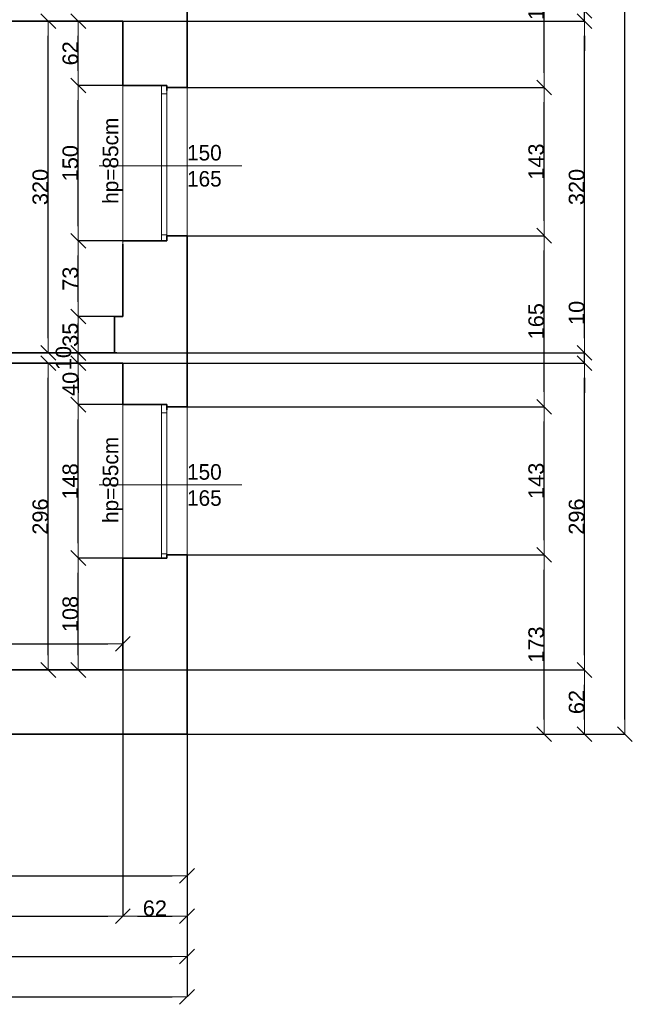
# Model space of a CAD drawing. Header units: metres. Extents: x 7506757 to 756746378, y 5735207 to 582114514.
# Tile 198 of 256: x 7556670 to 7562578, y 5886010 to 5895510. Entities that reach past the tile are written whole.
import ezdxf

# ---------------------------------------------------------------- set-up
doc = ezdxf.new("R2010")
doc.units = ezdxf.units.M
doc.header["$MEASUREMENT"] = 0
doc.header["$PDMODE"] = 2
doc.layers.get('0').update_dxf_attribs({"color": 250, "linetype": 'CONTINUOUS', "lineweight": 100, "plot": 0})
doc.layers.get('Defpoints').update_dxf_attribs({"linetype": 'CONTINUOUS'})
for name, color, linetype, lineweight in [('M_OCIANA6', 5, 'CONTINUOUS', 35), ('M_OPISY141', 7, 'CONTINUOUS', 0), ('m_umeblowanie1', 7, 'CONTINUOUS', 13), ('opis1', 7, 'CONTINUOUS', 13)]:
    doc.layers.add(name, color=color, linetype=linetype, lineweight=lineweight)
doc.layers.add('PWYMIAR', color=7, linetype='CONTINUOUS')
doc.styles.add('GENERATED_STYLE_1', font='arial.ttf')
doc.styles.add('GENERATED_STYLE_2', font='txt')
doc.dimstyles.new('GENERATED_STYLE__1', dxfattribs={"dimtxt": 150, "dimasz": 142.5, "dimexe": 0.18, "dimexo": 0, "dimgap": 0.09, "dimtad": 1, "dimdec": 0, "dimlfac": 0.1, "dimzin": 0, "dimdsep": 46, "dimtxsty": 'GENERATED_STYLE_1', "dimblk": 'ARROWHEAD_6', "dimblk1": 'ARROWHEAD_6', "dimblk2": 'ARROWHEAD_6', "dimcen": 0.09, "dimclrd": 251, "dimclre": 251, "dimclrt": 7, "dimazin": 0, "dimtfac": 1, "dimtdec": 4, "dimtmove": 0, "dimatfit": 3, "dimfxl": 0, "dimtolj": 1, "dimtzin": 0, "dimarcsym": 0})
doc.dimstyles.new('GENERATED_STYLE__2', dxfattribs={"dimtxt": 150, "dimasz": 142.5, "dimexe": 0.18, "dimexo": 0, "dimgap": 0.09, "dimtad": 1, "dimtih": 1, "dimtoh": 1, "dimdec": 0, "dimlfac": 0.1, "dimzin": 0, "dimdsep": 46, "dimtxsty": 'GENERATED_STYLE_1', "dimblk": 'ARROWHEAD_6', "dimblk1": 'ARROWHEAD_6', "dimblk2": 'ARROWHEAD_6', "dimcen": 0.09, "dimclrd": 251, "dimclre": 251, "dimclrt": 7, "dimazin": 0, "dimtfac": 1, "dimtdec": 4, "dimtmove": 0, "dimatfit": 3, "dimfxl": 0, "dimtolj": 1, "dimtzin": 0, "dimarcsym": 0})
doc.dimstyles.new('GENERATED_STYLE__3', dxfattribs={"dimtxt": 150, "dimasz": 142.5, "dimexe": 0.18, "dimexo": 0, "dimgap": 0.09, "dimtad": 1, "dimdec": 0, "dimlfac": 0.1, "dimzin": 0, "dimdsep": 46, "dimtxsty": 'GENERATED_STYLE_1', "dimblk": 'ARROWHEAD_6', "dimblk1": 'ARROWHEAD_6', "dimblk2": 'ARROWHEAD_6', "dimcen": 0.09, "dimclrd": 251, "dimclre": 251, "dimclrt": 7, "dimazin": 0, "dimtfac": 1, "dimtdec": 4, "dimtmove": 2, "dimatfit": 3, "dimfxl": 0, "dimtolj": 1, "dimtzin": 0, "dimarcsym": 0})

# ---------------------------------------------------------------- blocks, each defined once
blk = doc.blocks.new('ARROWHEAD_6')
at = {"color": 0, "linetype": 'Continuous', "lineweight": 0}
for p, q in [((0, 0), (-1, 0)), ((-0.5, -0.5), (0.5, 0.5))]:
    blk.add_line(p, q, dxfattribs=at)
blk = doc.blocks.new('*D5086')
at = {"layer": 'Defpoints', "color": 0, "linetype": 'Continuous', "transparency": 16777216}
for p in [(7557235.2, 5890315.6), (7557663.4, 5890315.6), (7557663.4, 5889235.6)]:
    blk.add_point(p, dxfattribs=at)
at = {"layer": 'PWYMIAR', "color": 251, "linetype": 'Continuous', "lineweight": -2, "transparency": 16777216}
for p, q in [((7557663.4, 5890315.6), (7557235.1, 5890315.6)), ((7557235.2, 5889378.1), (7557235.2, 5890173.1)), ((7557663.4, 5889235.6), (7557235.1, 5889235.6))]:
    blk.add_line(p, q, dxfattribs=at)
at = {"layer": 'PWYMIAR', "color": 251, "linetype": 'Continuous', "lineweight": -2, "transparency": 16777216, "xscale": 142.5, "yscale": 142.5, "zscale": 142.5}
for p, rotation in [((7557235.2, 5890315.6), 90), ((7557235.2, 5889235.6), 270)]:
    blk.add_blockref('ARROWHEAD_6', p, dxfattribs=dict(at, rotation=rotation))
at = {"layer": 'PWYMIAR', "color": 7, "linetype": 'Continuous', "lineweight": 13, "transparency": 16777216, "insert": (7557158.6, 5889775.6), "char_height": 150, "attachment_point": 5, "rotation": 90, "style": 'GENERATED_STYLE_1'}
blk.add_mtext('\\A1;108', dxfattribs=at)
blk = doc.blocks.new('*D5087')
at = {"layer": 'Defpoints', "color": 0, "linetype": 'Continuous', "transparency": 16777216}
for p in [(7557235.2, 5891795.6), (7557663.4, 5891795.6), (7557663.4, 5890315.6)]:
    blk.add_point(p, dxfattribs=at)
at = {"layer": 'PWYMIAR', "color": 251, "linetype": 'Continuous', "lineweight": -2, "transparency": 16777216}
for p, q in [((7557663.4, 5891795.6), (7557235.1, 5891795.6)), ((7557235.2, 5890458.1), (7557235.2, 5891653.1)), ((7557663.4, 5890315.6), (7557235.1, 5890315.6))]:
    blk.add_line(p, q, dxfattribs=at)
at = {"layer": 'PWYMIAR', "color": 251, "linetype": 'Continuous', "lineweight": -2, "transparency": 16777216, "xscale": 142.5, "yscale": 142.5, "zscale": 142.5}
for p, rotation in [((7557235.2, 5891795.6), 90), ((7557235.2, 5890315.6), 270)]:
    blk.add_blockref('ARROWHEAD_6', p, dxfattribs=dict(at, rotation=rotation))
at = {"layer": 'PWYMIAR', "color": 7, "linetype": 'Continuous', "lineweight": 13, "transparency": 16777216, "insert": (7557158.6, 5891055.6), "char_height": 150, "attachment_point": 5, "rotation": 90, "style": 'GENERATED_STYLE_1'}
blk.add_mtext('\\A1;148', dxfattribs=at)
blk = doc.blocks.new('*D5088')
at = {"layer": 'Defpoints', "color": 0, "linetype": 'Continuous', "transparency": 16777216}
for p in [(7557235.2, 5892195.6), (7557663.4, 5892195.6), (7557663.4, 5891795.6)]:
    blk.add_point(p, dxfattribs=at)
at = {"layer": 'PWYMIAR', "color": 251, "linetype": 'Continuous', "lineweight": -2, "transparency": 16777216}
for p, q in [((7557663.4, 5892195.6), (7557235.1, 5892195.6)), ((7557235.2, 5891938.1), (7557235.2, 5892053.1)), ((7557663.4, 5891795.6), (7557235.1, 5891795.6))]:
    blk.add_line(p, q, dxfattribs=at)
at = {"layer": 'PWYMIAR', "color": 251, "linetype": 'Continuous', "lineweight": -2, "transparency": 16777216, "xscale": 142.5, "yscale": 142.5, "zscale": 142.5}
for p, rotation in [((7557235.2, 5892195.6), 90), ((7557235.2, 5891795.6), 270)]:
    blk.add_blockref('ARROWHEAD_6', p, dxfattribs=dict(at, rotation=rotation))
at = {"layer": 'PWYMIAR', "color": 7, "linetype": 'Continuous', "lineweight": 13, "transparency": 16777216, "insert": (7557158.6, 5891995.6), "char_height": 150, "attachment_point": 5, "rotation": 90, "style": 'GENERATED_STYLE_1'}
blk.add_mtext('\\A1;40', dxfattribs=at)
blk = doc.blocks.new('*D5089')
at = {"layer": 'Defpoints', "color": 0, "linetype": 'Continuous', "transparency": 16777216}
for p in [(7557235.2, 5892294), (7557607.6, 5892294), (7557663.4, 5892195.6)]:
    blk.add_point(p, dxfattribs=at)
at = {"layer": 'PWYMIAR', "color": 251, "linetype": 'Continuous', "lineweight": -2, "transparency": 16777216}
for p, q in [((7557235.2, 5892436.5), (7557235.2, 5892579)), ((7557607.6, 5892294), (7557235.1, 5892294)), ((7557235.2, 5892195.6), (7557235.2, 5892294)), ((7557663.4, 5892195.6), (7557235.1, 5892195.6)), ((7557235.2, 5892053.1), (7557235.2, 5891910.6))]:
    blk.add_line(p, q, dxfattribs=at)
at = {"layer": 'PWYMIAR', "color": 251, "linetype": 'Continuous', "lineweight": -2, "transparency": 16777216, "xscale": 142.5, "yscale": 142.5, "zscale": 142.5}
for p, rotation in [((7557235.2, 5892294), 270), ((7557235.2, 5892195.6), 90)]:
    blk.add_blockref('ARROWHEAD_6', p, dxfattribs=dict(at, rotation=rotation))
at = {"layer": 'PWYMIAR', "color": 7, "linetype": 'Continuous', "lineweight": 13, "transparency": 16777216, "insert": (7557092.7, 5892244.8), "char_height": 150, "attachment_point": 5, "rotation": 90, "style": 'GENERATED_STYLE_1'}
blk.add_mtext('\\A1;10', dxfattribs=at)
blk = doc.blocks.new('*D5090')
at = {"layer": 'Defpoints', "color": 0, "linetype": 'Continuous', "transparency": 16777216}
for p in [(7557235.2, 5892645.6), (7557663.4, 5892645.6), (7557607.6, 5892294)]:
    blk.add_point(p, dxfattribs=at)
at = {"layer": 'PWYMIAR', "color": 251, "linetype": 'Continuous', "lineweight": -2, "transparency": 16777216}
for p, q in [((7557663.4, 5892645.6), (7557235.1, 5892645.6)), ((7557235.2, 5892436.5), (7557235.2, 5892503.1)), ((7557607.6, 5892294), (7557235.1, 5892294))]:
    blk.add_line(p, q, dxfattribs=at)
at = {"layer": 'PWYMIAR', "color": 251, "linetype": 'Continuous', "lineweight": -2, "transparency": 16777216, "xscale": 142.5, "yscale": 142.5, "zscale": 142.5}
for p, rotation in [((7557235.2, 5892645.6), 90), ((7557235.2, 5892294), 270)]:
    blk.add_blockref('ARROWHEAD_6', p, dxfattribs=dict(at, rotation=rotation))
at = {"layer": 'PWYMIAR', "color": 7, "linetype": 'Continuous', "lineweight": 13, "transparency": 16777216, "insert": (7557158.5, 5892469.8), "char_height": 150, "attachment_point": 5, "rotation": 90, "style": 'GENERATED_STYLE_1'}
blk.add_mtext('\\A1;35', dxfattribs=at)
blk = doc.blocks.new('*D5091')
at = {"layer": 'Defpoints', "color": 0, "linetype": 'Continuous', "transparency": 16777216}
for p in [(7557235.2, 5893375.6), (7557663.4, 5893375.6), (7557663.4, 5892645.6)]:
    blk.add_point(p, dxfattribs=at)
at = {"layer": 'PWYMIAR', "color": 251, "linetype": 'Continuous', "lineweight": -2, "transparency": 16777216}
for p, q in [((7557663.4, 5893375.6), (7557235.1, 5893375.6)), ((7557235.2, 5892788.1), (7557235.2, 5893233.1)), ((7557663.4, 5892645.6), (7557235.1, 5892645.6))]:
    blk.add_line(p, q, dxfattribs=at)
at = {"layer": 'PWYMIAR', "color": 251, "linetype": 'Continuous', "lineweight": -2, "transparency": 16777216, "xscale": 142.5, "yscale": 142.5, "zscale": 142.5}
for p, rotation in [((7557235.2, 5893375.6), 90), ((7557235.2, 5892645.6), 270)]:
    blk.add_blockref('ARROWHEAD_6', p, dxfattribs=dict(at, rotation=rotation))
at = {"layer": 'PWYMIAR', "color": 7, "linetype": 'Continuous', "lineweight": 13, "transparency": 16777216, "insert": (7557158.5, 5893010.6), "char_height": 150, "attachment_point": 5, "rotation": 90, "style": 'GENERATED_STYLE_1'}
blk.add_mtext('\\A1;73', dxfattribs=at)
blk = doc.blocks.new('*D5092')
at = {"layer": 'Defpoints', "color": 0, "linetype": 'Continuous', "transparency": 16777216}
for p in [(7557235.2, 5894875.6), (7557663.4, 5894875.6), (7557663.4, 5893375.6)]:
    blk.add_point(p, dxfattribs=at)
at = {"layer": 'PWYMIAR', "color": 251, "linetype": 'Continuous', "lineweight": -2, "transparency": 16777216}
for p, q in [((7557663.4, 5894875.6), (7557235.1, 5894875.6)), ((7557235.2, 5893518.1), (7557235.2, 5894733.1)), ((7557663.4, 5893375.6), (7557235.1, 5893375.6))]:
    blk.add_line(p, q, dxfattribs=at)
at = {"layer": 'PWYMIAR', "color": 251, "linetype": 'Continuous', "lineweight": -2, "transparency": 16777216, "xscale": 142.5, "yscale": 142.5, "zscale": 142.5}
for p, rotation in [((7557235.2, 5894875.6), 90), ((7557235.2, 5893375.6), 270)]:
    blk.add_blockref('ARROWHEAD_6', p, dxfattribs=dict(at, rotation=rotation))
at = {"layer": 'PWYMIAR', "color": 7, "linetype": 'Continuous', "lineweight": 13, "transparency": 16777216, "insert": (7557158.6, 5894125.6), "char_height": 150, "attachment_point": 5, "rotation": 90, "style": 'GENERATED_STYLE_1'}
blk.add_mtext('\\A1;150', dxfattribs=at)
blk = doc.blocks.new('*D5093')
at = {"layer": 'Defpoints', "color": 0, "linetype": 'Continuous', "transparency": 16777216}
for p in [(7557235.2, 5895495.6), (7557663.4, 5895495.6), (7557663.4, 5894875.6)]:
    blk.add_point(p, dxfattribs=at)
at = {"layer": 'PWYMIAR', "color": 251, "linetype": 'Continuous', "lineweight": -2, "transparency": 16777216}
for p, q in [((7557663.4, 5895495.6), (7557235.1, 5895495.6)), ((7557235.2, 5895018.1), (7557235.2, 5895353.1)), ((7557663.4, 5894875.6), (7557235.1, 5894875.6))]:
    blk.add_line(p, q, dxfattribs=at)
at = {"layer": 'PWYMIAR', "color": 251, "linetype": 'Continuous', "lineweight": -2, "transparency": 16777216, "xscale": 142.5, "yscale": 142.5, "zscale": 142.5}
for p, rotation in [((7557235.2, 5895495.6), 90), ((7557235.2, 5894875.6), 270)]:
    blk.add_blockref('ARROWHEAD_6', p, dxfattribs=dict(at, rotation=rotation))
at = {"layer": 'PWYMIAR', "color": 7, "linetype": 'Continuous', "lineweight": 13, "transparency": 16777216, "insert": (7557158.6, 5895185.6), "char_height": 150, "attachment_point": 5, "rotation": 90, "style": 'GENERATED_STYLE_1'}
blk.add_mtext('\\A1;62', dxfattribs=at)
blk = doc.blocks.new('*D5106')
at = {"layer": 'Defpoints', "color": 0, "linetype": 'Continuous', "transparency": 16777216}
for p in [(7556945.8, 5892195.6), (7557663.4, 5892195.6), (7557663.4, 5889235.6)]:
    blk.add_point(p, dxfattribs=at)
at = {"layer": 'PWYMIAR', "color": 251, "linetype": 'Continuous', "lineweight": -2, "transparency": 16777216}
for p, q in [((7557663.4, 5892195.6), (7556945.6, 5892195.6)), ((7556945.8, 5889378.1), (7556945.8, 5892053.1)), ((7557663.4, 5889235.6), (7556945.6, 5889235.6))]:
    blk.add_line(p, q, dxfattribs=at)
at = {"layer": 'PWYMIAR', "color": 251, "linetype": 'Continuous', "lineweight": -2, "transparency": 16777216, "xscale": 142.5, "yscale": 142.5, "zscale": 142.5}
for p, rotation in [((7556945.8, 5892195.6), 90), ((7556945.8, 5889235.6), 270)]:
    blk.add_blockref('ARROWHEAD_6', p, dxfattribs=dict(at, rotation=rotation))
at = {"layer": 'PWYMIAR', "color": 7, "linetype": 'Continuous', "lineweight": 13, "transparency": 16777216, "insert": (7556869.1, 5890715.6), "char_height": 150, "attachment_point": 5, "rotation": 90, "style": 'GENERATED_STYLE_1'}
blk.add_mtext('\\A1;296', dxfattribs=at)
blk = doc.blocks.new('*D5107')
at = {"layer": 'Defpoints', "color": 0, "linetype": 'Continuous', "transparency": 16777216}
for p in [(7556945.8, 5895495.6), (7557663.4, 5895495.6), (7557583.4, 5892295.6)]:
    blk.add_point(p, dxfattribs=at)
at = {"layer": 'PWYMIAR', "color": 251, "linetype": 'Continuous', "lineweight": -2, "transparency": 16777216}
for p, q in [((7557663.4, 5895495.6), (7556945.6, 5895495.6)), ((7556945.8, 5892438.1), (7556945.8, 5895353.1)), ((7557583.4, 5892295.6), (7556945.6, 5892295.6))]:
    blk.add_line(p, q, dxfattribs=at)
at = {"layer": 'PWYMIAR', "color": 251, "linetype": 'Continuous', "lineweight": -2, "transparency": 16777216, "xscale": 142.5, "yscale": 142.5, "zscale": 142.5}
for p, rotation in [((7556945.8, 5895495.6), 90), ((7556945.8, 5892295.6), 270)]:
    blk.add_blockref('ARROWHEAD_6', p, dxfattribs=dict(at, rotation=rotation))
at = {"layer": 'PWYMIAR', "color": 7, "linetype": 'Continuous', "lineweight": 13, "transparency": 16777216, "insert": (7556869.1, 5893895.6), "char_height": 150, "attachment_point": 5, "rotation": 90, "style": 'GENERATED_STYLE_1'}
blk.add_mtext('\\A1;320', dxfattribs=at)
blk = doc.blocks.new('*D5114')
at = {"layer": 'Defpoints', "color": 0, "linetype": 'Continuous', "transparency": 16777216}
for p in [(7554563.4, 5892195.6), (7557663.4, 5889486.6), (7557663.4, 5889235.6)]:
    blk.add_point(p, dxfattribs=at)
at = {"layer": 'PWYMIAR', "color": 251, "linetype": 'Continuous', "lineweight": -2, "transparency": 16777216}
for p, q in [((7554563.4, 5892195.6), (7554563.4, 5889486.4)), ((7554705.9, 5889486.6), (7557520.9, 5889486.6)), ((7557663.4, 5889235.6), (7557663.4, 5889486.8))]:
    blk.add_line(p, q, dxfattribs=at)
at = {"layer": 'PWYMIAR', "color": 251, "linetype": 'Continuous', "lineweight": -2, "transparency": 16777216, "xscale": 142.5, "yscale": 142.5, "zscale": 142.5, "rotation": 180}
blk.add_blockref('ARROWHEAD_6', (7554563.4, 5889486.6), dxfattribs=at)
at = {"layer": 'PWYMIAR', "color": 251, "linetype": 'Continuous', "lineweight": -2, "transparency": 16777216, "xscale": 142.5, "yscale": 142.5, "zscale": 142.5}
blk.add_blockref('ARROWHEAD_6', (7557663.4, 5889486.6), dxfattribs=at)
at = {"layer": 'PWYMIAR', "color": 7, "linetype": 'Continuous', "lineweight": 13, "transparency": 16777216, "insert": (7556113.4, 5889563.3), "char_height": 150, "attachment_point": 5, "style": 'GENERATED_STYLE_1'}
blk.add_mtext('\\A1;310', dxfattribs=at)
blk = doc.blocks.new('*D5281')
at = {"layer": 'Defpoints', "color": 0, "linetype": 'Continuous', "transparency": 16777216}
for p in [(7549553.4, 5888615.6), (7558283.4, 5888615.6), (7558283.4, 5887248.3)]:
    blk.add_point(p, dxfattribs=at)
at = {"layer": 'PWYMIAR', "color": 251, "linetype": 'Continuous', "lineweight": -2, "transparency": 16777216}
for p, q in [((7549553.4, 5888615.6), (7549553.4, 5887248.1)), ((7558283.4, 5888615.6), (7558283.4, 5887248.1)), ((7549695.9, 5887248.3), (7558140.9, 5887248.3))]:
    blk.add_line(p, q, dxfattribs=at)
at = {"layer": 'PWYMIAR', "color": 251, "linetype": 'Continuous', "lineweight": -2, "transparency": 16777216, "xscale": 142.5, "yscale": 142.5, "zscale": 142.5, "rotation": 180}
blk.add_blockref('ARROWHEAD_6', (7549553.4, 5887248.3), dxfattribs=at)
at = {"layer": 'PWYMIAR', "color": 251, "linetype": 'Continuous', "lineweight": -2, "transparency": 16777216, "xscale": 142.5, "yscale": 142.5, "zscale": 142.5}
blk.add_blockref('ARROWHEAD_6', (7558283.4, 5887248.3), dxfattribs=at)
at = {"layer": 'PWYMIAR', "color": 7, "linetype": 'Continuous', "lineweight": 13, "transparency": 16777216, "insert": (7553918.4, 5887325), "char_height": 150, "attachment_point": 5, "style": 'GENERATED_STYLE_1'}
blk.add_mtext('\\A1;873', dxfattribs=at)
blk = doc.blocks.new('*D5300')
at = {"layer": 'Defpoints', "color": 0, "linetype": 'Continuous', "transparency": 16777216}
for p in [(7552563.4, 5889235.6), (7557663.4, 5889235.6), (7557663.4, 5886859.1)]:
    blk.add_point(p, dxfattribs=at)
at = {"layer": 'PWYMIAR', "color": 251, "linetype": 'Continuous', "lineweight": -2, "transparency": 16777216}
for p, q in [((7552563.4, 5889235.6), (7552563.4, 5886858.9)), ((7557663.4, 5889235.6), (7557663.4, 5886858.9)), ((7552705.9, 5886859.1), (7557520.9, 5886859.1))]:
    blk.add_line(p, q, dxfattribs=at)
at = {"layer": 'PWYMIAR', "color": 251, "linetype": 'Continuous', "lineweight": -2, "transparency": 16777216, "xscale": 142.5, "yscale": 142.5, "zscale": 142.5, "rotation": 180}
blk.add_blockref('ARROWHEAD_6', (7552563.4, 5886859.1), dxfattribs=at)
at = {"layer": 'PWYMIAR', "color": 251, "linetype": 'Continuous', "lineweight": -2, "transparency": 16777216, "xscale": 142.5, "yscale": 142.5, "zscale": 142.5}
blk.add_blockref('ARROWHEAD_6', (7557663.4, 5886859.1), dxfattribs=at)
at = {"layer": 'PWYMIAR', "color": 7, "linetype": 'Continuous', "lineweight": 13, "transparency": 16777216, "insert": (7555113.4, 5886935.8), "char_height": 150, "attachment_point": 5, "style": 'GENERATED_STYLE_1'}
blk.add_mtext('\\A1;510', dxfattribs=at)
blk = doc.blocks.new('*D5301')
at = {"layer": 'Defpoints', "color": 0, "linetype": 'Continuous', "transparency": 16777216}
for p in [(7557663.4, 5889235.6), (7558283.4, 5888615.6), (7558283.4, 5886859.1)]:
    blk.add_point(p, dxfattribs=at)
at = {"layer": 'PWYMIAR', "color": 251, "linetype": 'Continuous', "lineweight": -2, "transparency": 16777216}
for p, q in [((7557663.4, 5889235.6), (7557663.4, 5886858.9)), ((7558283.4, 5888615.6), (7558283.4, 5886858.9)), ((7557805.9, 5886859.1), (7558140.9, 5886859.1))]:
    blk.add_line(p, q, dxfattribs=at)
at = {"layer": 'PWYMIAR', "color": 251, "linetype": 'Continuous', "lineweight": -2, "transparency": 16777216, "xscale": 142.5, "yscale": 142.5, "zscale": 142.5, "rotation": 180}
blk.add_blockref('ARROWHEAD_6', (7557663.4, 5886859.1), dxfattribs=at)
at = {"layer": 'PWYMIAR', "color": 251, "linetype": 'Continuous', "lineweight": -2, "transparency": 16777216, "xscale": 142.5, "yscale": 142.5, "zscale": 142.5}
blk.add_blockref('ARROWHEAD_6', (7558283.4, 5886859.1), dxfattribs=at)
at = {"layer": 'PWYMIAR', "color": 7, "linetype": 'Continuous', "lineweight": 13, "transparency": 16777216, "insert": (7557973.4, 5886935.8), "char_height": 150, "attachment_point": 5, "style": 'GENERATED_STYLE_1'}
blk.add_mtext('\\A1;62', dxfattribs=at)
blk = doc.blocks.new('*D5304')
at = {"layer": 'Defpoints', "color": 0, "linetype": 'Continuous', "transparency": 16777216}
for p in [(7549553.4, 5888615.6), (7558283.4, 5888615.6), (7558283.4, 5886470)]:
    blk.add_point(p, dxfattribs=at)
at = {"layer": 'PWYMIAR', "color": 251, "linetype": 'Continuous', "lineweight": -2, "transparency": 16777216}
for p, q in [((7549553.4, 5888615.6), (7549553.4, 5886469.8)), ((7558283.4, 5888615.6), (7558283.4, 5886469.8)), ((7549695.9, 5886470), (7558140.9, 5886470))]:
    blk.add_line(p, q, dxfattribs=at)
at = {"layer": 'PWYMIAR', "color": 251, "linetype": 'Continuous', "lineweight": -2, "transparency": 16777216, "xscale": 142.5, "yscale": 142.5, "zscale": 142.5, "rotation": 180}
blk.add_blockref('ARROWHEAD_6', (7549553.4, 5886470), dxfattribs=at)
at = {"layer": 'PWYMIAR', "color": 251, "linetype": 'Continuous', "lineweight": -2, "transparency": 16777216, "xscale": 142.5, "yscale": 142.5, "zscale": 142.5}
blk.add_blockref('ARROWHEAD_6', (7558283.4, 5886470), dxfattribs=at)
at = {"layer": 'PWYMIAR', "color": 7, "linetype": 'Continuous', "lineweight": 13, "transparency": 16777216, "insert": (7553918.4, 5886546.7), "char_height": 150, "attachment_point": 5, "style": 'GENERATED_STYLE_1'}
blk.add_mtext('\\A1;873', dxfattribs=at)
blk = doc.blocks.new('*D5305')
at = {"layer": 'Defpoints', "color": 0, "linetype": 'Continuous', "transparency": 16777216}
for p in [(7526623.4, 5888615.6), (7558283.4, 5888615.6), (7558283.4, 5886080.8)]:
    blk.add_point(p, dxfattribs=at)
at = {"layer": 'PWYMIAR', "color": 251, "linetype": 'Continuous', "lineweight": -2, "transparency": 16777216}
for p, q in [((7526623.4, 5888615.6), (7526623.4, 5886080.6)), ((7558283.4, 5888615.6), (7558283.4, 5886080.6)), ((7526765.9, 5886080.8), (7558140.9, 5886080.8))]:
    blk.add_line(p, q, dxfattribs=at)
at = {"layer": 'PWYMIAR', "color": 251, "linetype": 'Continuous', "lineweight": -2, "transparency": 16777216, "xscale": 142.5, "yscale": 142.5, "zscale": 142.5, "rotation": 180}
blk.add_blockref('ARROWHEAD_6', (7526623.4, 5886080.8), dxfattribs=at)
at = {"layer": 'PWYMIAR', "color": 251, "linetype": 'Continuous', "lineweight": -2, "transparency": 16777216, "xscale": 142.5, "yscale": 142.5, "zscale": 142.5}
blk.add_blockref('ARROWHEAD_6', (7558283.4, 5886080.8), dxfattribs=at)
at = {"layer": 'PWYMIAR', "color": 7, "linetype": 'Continuous', "lineweight": 13, "transparency": 16777216, "insert": (7542453.4, 5886157.5), "char_height": 150, "attachment_point": 5, "style": 'GENERATED_STYLE_1'}
blk.add_mtext('\\A1;3166', dxfattribs=at)
blk = doc.blocks.new('*D5380')
at = {"layer": 'Defpoints', "color": 0, "linetype": 'Continuous', "transparency": 16777216}
for p in [(7558283.4, 5890345.6), (7561728.6, 5890345.6), (7558283.4, 5888615.6)]:
    blk.add_point(p, dxfattribs=at)
at = {"layer": 'PWYMIAR', "color": 251, "linetype": 'Continuous', "lineweight": -2, "transparency": 16777216}
for p, q in [((7558283.4, 5890345.6), (7561728.8, 5890345.6)), ((7561728.6, 5888758.1), (7561728.6, 5890203.1)), ((7558283.4, 5888615.6), (7561728.8, 5888615.6))]:
    blk.add_line(p, q, dxfattribs=at)
at = {"layer": 'PWYMIAR', "color": 251, "linetype": 'Continuous', "lineweight": -2, "transparency": 16777216, "xscale": 142.5, "yscale": 142.5, "zscale": 142.5}
for p, rotation in [((7561728.6, 5890345.6), 90), ((7561728.6, 5888615.6), 270)]:
    blk.add_blockref('ARROWHEAD_6', p, dxfattribs=dict(at, rotation=rotation))
at = {"layer": 'PWYMIAR', "color": 7, "linetype": 'Continuous', "lineweight": 13, "transparency": 16777216, "insert": (7561651.9, 5889480.6), "char_height": 150, "attachment_point": 5, "rotation": 90, "style": 'GENERATED_STYLE_1'}
blk.add_mtext('\\A1;173', dxfattribs=at)
blk = doc.blocks.new('*D5381')
at = {"layer": 'Defpoints', "color": 0, "linetype": 'Continuous', "transparency": 16777216}
for p in [(7558283.4, 5891775.6), (7561728.6, 5891775.6), (7558283.4, 5890345.6)]:
    blk.add_point(p, dxfattribs=at)
at = {"layer": 'PWYMIAR', "color": 251, "linetype": 'Continuous', "lineweight": -2, "transparency": 16777216}
for p, q in [((7558283.4, 5891775.6), (7561728.8, 5891775.6)), ((7561728.6, 5890488.1), (7561728.6, 5891633.1)), ((7558283.4, 5890345.6), (7561728.8, 5890345.6))]:
    blk.add_line(p, q, dxfattribs=at)
at = {"layer": 'PWYMIAR', "color": 251, "linetype": 'Continuous', "lineweight": -2, "transparency": 16777216, "xscale": 142.5, "yscale": 142.5, "zscale": 142.5}
for p, rotation in [((7561728.6, 5891775.6), 90), ((7561728.6, 5890345.6), 270)]:
    blk.add_blockref('ARROWHEAD_6', p, dxfattribs=dict(at, rotation=rotation))
at = {"layer": 'PWYMIAR', "color": 7, "linetype": 'Continuous', "lineweight": 13, "transparency": 16777216, "insert": (7561651.9, 5891060.6), "char_height": 150, "attachment_point": 5, "rotation": 90, "style": 'GENERATED_STYLE_1'}
blk.add_mtext('\\A1;143', dxfattribs=at)
blk = doc.blocks.new('*D5382')
at = {"layer": 'Defpoints', "color": 0, "linetype": 'Continuous', "transparency": 16777216}
for p in [(7558283.4, 5893425.6), (7561728.6, 5893425.6), (7558283.4, 5891775.6)]:
    blk.add_point(p, dxfattribs=at)
at = {"layer": 'PWYMIAR', "color": 251, "linetype": 'Continuous', "lineweight": -2, "transparency": 16777216}
for p, q in [((7558283.4, 5893425.6), (7561728.8, 5893425.6)), ((7561728.6, 5891918.1), (7561728.6, 5893283.1)), ((7558283.4, 5891775.6), (7561728.8, 5891775.6))]:
    blk.add_line(p, q, dxfattribs=at)
at = {"layer": 'PWYMIAR', "color": 251, "linetype": 'Continuous', "lineweight": -2, "transparency": 16777216, "xscale": 142.5, "yscale": 142.5, "zscale": 142.5}
for p, rotation in [((7561728.6, 5893425.6), 90), ((7561728.6, 5891775.6), 270)]:
    blk.add_blockref('ARROWHEAD_6', p, dxfattribs=dict(at, rotation=rotation))
at = {"layer": 'PWYMIAR', "color": 7, "linetype": 'Continuous', "lineweight": 13, "transparency": 16777216, "insert": (7561652, 5892600.6), "char_height": 150, "attachment_point": 5, "rotation": 90, "style": 'GENERATED_STYLE_1'}
blk.add_mtext('\\A1;165', dxfattribs=at)
blk = doc.blocks.new('*D5383')
at = {"layer": 'Defpoints', "color": 0, "linetype": 'Continuous', "transparency": 16777216}
for p in [(7558283.4, 5894855.6), (7561728.6, 5894855.6), (7558283.4, 5893425.6)]:
    blk.add_point(p, dxfattribs=at)
at = {"layer": 'PWYMIAR', "color": 251, "linetype": 'Continuous', "lineweight": -2, "transparency": 16777216}
for p, q in [((7558283.4, 5894855.6), (7561728.8, 5894855.6)), ((7561728.6, 5893568.1), (7561728.6, 5894713.1)), ((7558283.4, 5893425.6), (7561728.8, 5893425.6))]:
    blk.add_line(p, q, dxfattribs=at)
at = {"layer": 'PWYMIAR', "color": 251, "linetype": 'Continuous', "lineweight": -2, "transparency": 16777216, "xscale": 142.5, "yscale": 142.5, "zscale": 142.5}
for p, rotation in [((7561728.6, 5894855.6), 90), ((7561728.6, 5893425.6), 270)]:
    blk.add_blockref('ARROWHEAD_6', p, dxfattribs=dict(at, rotation=rotation))
at = {"layer": 'PWYMIAR', "color": 7, "linetype": 'Continuous', "lineweight": 13, "transparency": 16777216, "insert": (7561651.9, 5894140.6), "char_height": 150, "attachment_point": 5, "rotation": 90, "style": 'GENERATED_STYLE_1'}
blk.add_mtext('\\A1;143', dxfattribs=at)
blk = doc.blocks.new('*D5384')
at = {"layer": 'Defpoints', "color": 0, "linetype": 'Continuous', "transparency": 16777216}
for p in [(7558283.4, 5896505.6), (7561728.6, 5896505.6), (7558283.4, 5894855.6)]:
    blk.add_point(p, dxfattribs=at)
at = {"layer": 'PWYMIAR', "color": 251, "linetype": 'Continuous', "lineweight": -2, "transparency": 16777216}
for p, q in [((7558283.4, 5896505.6), (7561728.8, 5896505.6)), ((7561728.6, 5894998.1), (7561728.6, 5896363.1)), ((7558283.4, 5894855.6), (7561728.8, 5894855.6))]:
    blk.add_line(p, q, dxfattribs=at)
at = {"layer": 'PWYMIAR', "color": 251, "linetype": 'Continuous', "lineweight": -2, "transparency": 16777216, "xscale": 142.5, "yscale": 142.5, "zscale": 142.5}
for p, rotation in [((7561728.6, 5896505.6), 90), ((7561728.6, 5894855.6), 270)]:
    blk.add_blockref('ARROWHEAD_6', p, dxfattribs=dict(at, rotation=rotation))
at = {"layer": 'PWYMIAR', "color": 7, "linetype": 'Continuous', "lineweight": 13, "transparency": 16777216, "insert": (7561652, 5895680.6), "char_height": 150, "attachment_point": 5, "rotation": 90, "style": 'GENERATED_STYLE_1'}
blk.add_mtext('\\A1;165', dxfattribs=at)
blk = doc.blocks.new('*D5392')
at = {"layer": 'Defpoints', "color": 0, "linetype": 'Continuous', "transparency": 16777216}
for p in [(7557663.4, 5889235.6), (7562117.8, 5889235.6), (7558283.4, 5888615.6)]:
    blk.add_point(p, dxfattribs=at)
at = {"layer": 'PWYMIAR', "color": 251, "linetype": 'Continuous', "lineweight": -2, "transparency": 16777216}
for p, q in [((7557663.4, 5889235.6), (7562118, 5889235.6)), ((7562117.8, 5888758.1), (7562117.8, 5889093.1)), ((7558283.4, 5888615.6), (7562118, 5888615.6))]:
    blk.add_line(p, q, dxfattribs=at)
at = {"layer": 'PWYMIAR', "color": 251, "linetype": 'Continuous', "lineweight": -2, "transparency": 16777216, "xscale": 142.5, "yscale": 142.5, "zscale": 142.5}
for p, rotation in [((7562117.8, 5889235.6), 90), ((7562117.8, 5888615.6), 270)]:
    blk.add_blockref('ARROWHEAD_6', p, dxfattribs=dict(at, rotation=rotation))
at = {"layer": 'PWYMIAR', "color": 7, "linetype": 'Continuous', "lineweight": 13, "transparency": 16777216, "insert": (7562041.1, 5888925.6), "char_height": 150, "attachment_point": 5, "rotation": 90, "style": 'GENERATED_STYLE_1'}
blk.add_mtext('\\A1;62', dxfattribs=at)
blk = doc.blocks.new('*D5393')
at = {"layer": 'Defpoints', "color": 0, "linetype": 'Continuous', "transparency": 16777216}
for p in [(7557663.4, 5892195.6), (7562117.8, 5892195.6), (7557663.4, 5889235.6)]:
    blk.add_point(p, dxfattribs=at)
at = {"layer": 'PWYMIAR', "color": 251, "linetype": 'Continuous', "lineweight": -2, "transparency": 16777216}
for p, q in [((7557663.4, 5892195.6), (7562118, 5892195.6)), ((7562117.8, 5889378.1), (7562117.8, 5892053.1)), ((7557663.4, 5889235.6), (7562118, 5889235.6))]:
    blk.add_line(p, q, dxfattribs=at)
at = {"layer": 'PWYMIAR', "color": 251, "linetype": 'Continuous', "lineweight": -2, "transparency": 16777216, "xscale": 142.5, "yscale": 142.5, "zscale": 142.5}
for p, rotation in [((7562117.8, 5892195.6), 90), ((7562117.8, 5889235.6), 270)]:
    blk.add_blockref('ARROWHEAD_6', p, dxfattribs=dict(at, rotation=rotation))
at = {"layer": 'PWYMIAR', "color": 7, "linetype": 'Continuous', "lineweight": 13, "transparency": 16777216, "insert": (7562041.1, 5890715.6), "char_height": 150, "attachment_point": 5, "rotation": 90, "style": 'GENERATED_STYLE_1'}
blk.add_mtext('\\A1;296', dxfattribs=at)
blk = doc.blocks.new('*D5394')
at = {"layer": 'Defpoints', "color": 0, "linetype": 'Continuous', "transparency": 16777216}
for p in [(7557583.4, 5892295.6), (7562117.8, 5892295.6), (7557663.4, 5892195.6)]:
    blk.add_point(p, dxfattribs=at)
at = {"layer": 'PWYMIAR', "color": 251, "linetype": 'Continuous', "lineweight": -2, "transparency": 16777216}
for p, q in [((7562117.8, 5892438.1), (7562117.8, 5892781)), ((7557583.4, 5892295.6), (7562118, 5892295.6)), ((7562117.8, 5892195.6), (7562117.8, 5892295.6)), ((7557663.4, 5892195.6), (7562118, 5892195.6)), ((7562117.8, 5892053.1), (7562117.8, 5891910.6))]:
    blk.add_line(p, q, dxfattribs=at)
at = {"layer": 'PWYMIAR', "color": 251, "linetype": 'Continuous', "lineweight": -2, "transparency": 16777216, "xscale": 142.5, "yscale": 142.5, "zscale": 142.5}
for p, rotation in [((7562117.8, 5892295.6), 270), ((7562117.8, 5892195.6), 90)]:
    blk.add_blockref('ARROWHEAD_6', p, dxfattribs=dict(at, rotation=rotation))
at = {"layer": 'PWYMIAR', "color": 7, "linetype": 'Continuous', "lineweight": 13, "transparency": 16777216, "insert": (7562041.1, 5892680.8), "char_height": 150, "attachment_point": 5, "rotation": 90, "style": 'GENERATED_STYLE_1'}
blk.add_mtext('\\A1;10', dxfattribs=at)
blk = doc.blocks.new('*D5395')
at = {"layer": 'Defpoints', "color": 0, "linetype": 'Continuous', "transparency": 16777216}
for p in [(7557663.4, 5895495.6), (7562117.8, 5895495.6), (7557583.4, 5892295.6)]:
    blk.add_point(p, dxfattribs=at)
at = {"layer": 'PWYMIAR', "color": 251, "linetype": 'Continuous', "lineweight": -2, "transparency": 16777216}
for p, q in [((7557663.4, 5895495.6), (7562118, 5895495.6)), ((7562117.8, 5892438.1), (7562117.8, 5895353.1)), ((7557583.4, 5892295.6), (7562118, 5892295.6))]:
    blk.add_line(p, q, dxfattribs=at)
at = {"layer": 'PWYMIAR', "color": 251, "linetype": 'Continuous', "lineweight": -2, "transparency": 16777216, "xscale": 142.5, "yscale": 142.5, "zscale": 142.5}
for p, rotation in [((7562117.8, 5895495.6), 90), ((7562117.8, 5892295.6), 270)]:
    blk.add_blockref('ARROWHEAD_6', p, dxfattribs=dict(at, rotation=rotation))
at = {"layer": 'PWYMIAR', "color": 7, "linetype": 'Continuous', "lineweight": 13, "transparency": 16777216, "insert": (7562041.1, 5893895.6), "char_height": 150, "attachment_point": 5, "rotation": 90, "style": 'GENERATED_STYLE_1'}
blk.add_mtext('\\A1;320', dxfattribs=at)
blk = doc.blocks.new('*D5396')
at = {"layer": 'Defpoints', "color": 0, "linetype": 'Continuous', "transparency": 16777216}
for p in [(7557823.4, 5895595.6), (7562117.8, 5895595.6), (7557663.4, 5895495.6)]:
    blk.add_point(p, dxfattribs=at)
at = {"layer": 'PWYMIAR', "color": 251, "linetype": 'Continuous', "lineweight": -2, "transparency": 16777216}
for p, q in [((7562117.8, 5895738.1), (7562117.8, 5896081)), ((7557823.4, 5895595.6), (7562118, 5895595.6)), ((7562117.8, 5895495.6), (7562117.8, 5895595.6)), ((7557663.4, 5895495.6), (7562118, 5895495.6)), ((7562117.8, 5895353.1), (7562117.8, 5895210.6))]:
    blk.add_line(p, q, dxfattribs=at)
at = {"layer": 'PWYMIAR', "color": 251, "linetype": 'Continuous', "lineweight": -2, "transparency": 16777216, "xscale": 142.5, "yscale": 142.5, "zscale": 142.5}
for p, rotation in [((7562117.8, 5895595.6), 270), ((7562117.8, 5895495.6), 90)]:
    blk.add_blockref('ARROWHEAD_6', p, dxfattribs=dict(at, rotation=rotation))
at = {"layer": 'PWYMIAR', "color": 7, "linetype": 'Continuous', "lineweight": 13, "transparency": 16777216, "insert": (7562041.1, 5895980.8), "char_height": 150, "attachment_point": 5, "rotation": 90, "style": 'GENERATED_STYLE_1'}
blk.add_mtext('\\A1;10', dxfattribs=at)
blk = doc.blocks.new('*D5405')
at = {"layer": 'Defpoints', "color": 0, "linetype": 'Continuous', "transparency": 16777216}
for p in [(7558283.4, 5905915.6), (7562507, 5905915.6), (7558283.4, 5888615.6)]:
    blk.add_point(p, dxfattribs=at)
at = {"layer": 'PWYMIAR', "color": 251, "linetype": 'Continuous', "lineweight": -2, "transparency": 16777216}
for p, q in [((7558283.4, 5905915.6), (7562507.1, 5905915.6)), ((7562507, 5888758.1), (7562507, 5905773.1)), ((7558283.4, 5888615.6), (7562507.1, 5888615.6))]:
    blk.add_line(p, q, dxfattribs=at)
at = {"layer": 'PWYMIAR', "color": 251, "linetype": 'Continuous', "lineweight": -2, "transparency": 16777216, "xscale": 142.5, "yscale": 142.5, "zscale": 142.5}
for p, rotation in [((7562507, 5905915.6), 90), ((7562507, 5888615.6), 270)]:
    blk.add_blockref('ARROWHEAD_6', p, dxfattribs=dict(at, rotation=rotation))
at = {"layer": 'PWYMIAR', "color": 7, "linetype": 'Continuous', "lineweight": 13, "transparency": 16777216, "insert": (7562430.2, 5897265.6), "char_height": 150, "attachment_point": 5, "rotation": 90, "style": 'GENERATED_STYLE_1'}
blk.add_mtext('\\A1;1730', dxfattribs=at)

msp = doc.modelspace()

# ---------------------------------------------------------------- linework, layer by layer
at = {"layer": 'M_OCIANA6', "linetype": 'Continuous'}
for p, q in [((7558283.4, 5896505.6), (7558283.4, 5894855.6)), ((7557663.4, 5895495.6), (7552563.4, 5895495.6)), ((7557663.4, 5895495.6), (7557663.4, 5894875.6)), ((7557663.4, 5894875.6), (7558088.4, 5894875.6)), ((7557823.4, 5894875.6), (7558088.2, 5894875.6)), ((7557823.4, 5894875.6), (7558088.2, 5894875.6)), ((7558088.2, 5894875.6), (7558088.2, 5894825.6)), ((7558088.2, 5894855.6), (7558283.4, 5894855.6)), ((7558088.2, 5893425.6), (7558283.4, 5893425.6)), ((7558088.2, 5893375.6), (7558088.2, 5893425.6)), ((7558283.4, 5893425.6), (7558283.4, 5891775.6)), ((7557663.4, 5893375.6), (7558088.4, 5893375.6)), ((7557663.4, 5893345.6), (7557663.4, 5892645.6)), ((7557823.4, 5893375.6), (7558088.4, 5893375.6)), ((7557823.4, 5893375.6), (7558088.2, 5893375.6)), ((7557663.4, 5892645.6), (7557583.4, 5892645.6)), ((7557583.4, 5892645.6), (7557583.4, 5892295.6)), ((7557583.4, 5892295.6), (7554563.4, 5892295.6)), ((7557663.4, 5892195.6), (7554563.4, 5892195.6)), ((7557663.4, 5892195.6), (7557663.4, 5891795.6)), ((7557663.4, 5891795.6), (7558088.4, 5891795.6)), ((7557663.4, 5891795.6), (7558088.4, 5891795.6)), ((7557823.4, 5891795.6), (7558088.2, 5891795.6)), ((7557823.4, 5891795.6), (7558088.2, 5891795.6)), ((7558088.2, 5891795.6), (7558088.2, 5891745.6)), ((7558088.2, 5891775.6), (7558283.4, 5891775.6)), ((7557663.4, 5890315.6), (7558088.4, 5890315.6)), ((7557663.4, 5890315.6), (7557663.4, 5889235.6)), ((7557663.4, 5890315.6), (7558088.4, 5890315.6)), ((7557823.4, 5890315.6), (7558088.4, 5890315.6)), ((7558088.2, 5890345.6), (7558283.4, 5890345.6)), ((7558088.2, 5890315.6), (7558088.2, 5890345.6)), ((7558283.4, 5890345.6), (7558283.4, 5888615.6)), ((7557663.4, 5889235.6), (7552563.4, 5889235.6)), ((7558283.4, 5888615.6), (7549553.4, 5888615.6))]:
    msp.add_line(p, q, dxfattribs=at)
at = {"layer": 'M_OPISY141', "linetype": 'Continuous'}
for p, q in [((7558811.7, 5894100.6), (7557435.6, 5894100.6)), ((7558811.7, 5891020.6), (7557435.6, 5891020.6))]:
    msp.add_line(p, q, dxfattribs=at)
at = {"layer": 'm_umeblowanie1', "linetype": 'Continuous'}
for p, q in [((7557663.4, 5894875.6), (7557663.4, 5893345.6)), ((7558038.2, 5893375.6), (7558038.2, 5894875.6)), ((7558088.2, 5893405.6), (7558088.2, 5894855.6)), ((7558283.4, 5894855.6), (7558283.4, 5893425.6)), ((7558088.2, 5894795.6), (7558038.2, 5894795.6)), ((7558088.2, 5893435.6), (7558038.2, 5893435.6)), ((7557663.4, 5891795.6), (7557663.4, 5890265.6)), ((7558038.2, 5890315.6), (7558038.2, 5891795.6)), ((7558088.2, 5891715.6), (7558038.2, 5891715.6)), ((7558088.2, 5890325.6), (7558088.2, 5891775.6)), ((7558283.4, 5891775.6), (7558283.4, 5890345.6)), ((7558088.2, 5890355.6), (7558038.2, 5890355.6))]:
    msp.add_line(p, q, dxfattribs=at)

# ---------------------------------------------------------------- texts
at = {"layer": 'opis1', "linetype": 'Continuous', "char_height": 150, "attachment_point": 3, "rotation": 90, "style": 'GENERATED_STYLE_2'}
for insert in [(7557470.6, 5894564.2), (7557470.6, 5891484.2)]:
    msp.add_mtext('{hp=85cm}', dxfattribs=dict(at, insert=insert))
at = {"layer": 'opis1', "linetype": 'Continuous', "char_height": 150, "width": 349.992, "attachment_point": 1, "line_spacing_factor": 1.007581, "style": 'GENERATED_STYLE_2'}
for insert in [(7558283.4, 5894301.4), (7558283.4, 5891221.4)]:
    msp.add_mtext('{150\\P165}', dxfattribs=dict(at, insert=insert))

# ---------------------------------------------------------------- dimensions: what is measured, and where the dimension line sits
at = {"layer": 'PWYMIAR', "color": 251, "linetype": 'Continuous', "lineweight": 13}
for base, p1, p2, dimstyle, picture, middle in [((7562507, 5905915.6), (7558283.4, 5888615.6), (7558283.4, 5905915.6), 'GENERATED_STYLE__1', '*D5405', (7562430.2, 5897265.6)), ((7561728.6, 5896505.6), (7558283.4, 5894855.6), (7558283.4, 5896505.6), 'GENERATED_STYLE__1', '*D5384', (7561652, 5895680.6)), ((7562117.8, 5895595.6), (7557663.4, 5895495.6), (7557823.4, 5895595.6), 'GENERATED_STYLE__1', '*D5396', (7562041.1, 5895980.8)), ((7556945.8, 5895495.6), (7557583.4, 5892295.6), (7557663.4, 5895495.6), 'GENERATED_STYLE__1', '*D5107', (7556869.1, 5893895.6)), ((7557235.2, 5895495.6), (7557663.4, 5894875.6), (7557663.4, 5895495.6), 'GENERATED_STYLE__1', '*D5093', (7557158.6, 5895185.6)), ((7562117.8, 5895495.6), (7557583.4, 5892295.6), (7557663.4, 5895495.6), 'GENERATED_STYLE__1', '*D5395', (7562041.1, 5893895.6)), ((7557235.2, 5894875.6), (7557663.4, 5893375.6), (7557663.4, 5894875.6), 'GENERATED_STYLE__1', '*D5092', (7557158.6, 5894125.6)), ((7561728.6, 5894855.6), (7558283.4, 5893425.6), (7558283.4, 5894855.6), 'GENERATED_STYLE__1', '*D5383', (7561651.9, 5894140.6)), ((7557235.2, 5893375.6), (7557663.4, 5892645.6), (7557663.4, 5893375.6), 'GENERATED_STYLE__1', '*D5091', (7557158.5, 5893010.6)), ((7561728.6, 5893425.6), (7558283.4, 5891775.6), (7558283.4, 5893425.6), 'GENERATED_STYLE__1', '*D5382', (7561652, 5892600.6)), ((7562117.8, 5892295.6), (7557663.4, 5892195.6), (7557583.4, 5892295.6), 'GENERATED_STYLE__1', '*D5394', (7562041.1, 5892680.8)), ((7557235.2, 5892645.6), (7557607.6, 5892294), (7557663.4, 5892645.6), 'GENERATED_STYLE__3', '*D5090', (7557158.5, 5892469.8)), ((7557235.2, 5892294), (7557663.4, 5892195.6), (7557607.6, 5892294), 'GENERATED_STYLE__3', '*D5089', (7557092.7, 5892244.8)), ((7556945.8, 5892195.6), (7557663.4, 5889235.6), (7557663.4, 5892195.6), 'GENERATED_STYLE__1', '*D5106', (7556869.1, 5890715.6)), ((7557235.2, 5892195.6), (7557663.4, 5891795.6), (7557663.4, 5892195.6), 'GENERATED_STYLE__3', '*D5088', (7557158.6, 5891995.6)), ((7562117.8, 5892195.6), (7557663.4, 5889235.6), (7557663.4, 5892195.6), 'GENERATED_STYLE__1', '*D5393', (7562041.1, 5890715.6)), ((7557235.2, 5891795.6), (7557663.4, 5890315.6), (7557663.4, 5891795.6), 'GENERATED_STYLE__1', '*D5087', (7557158.6, 5891055.6)), ((7561728.6, 5891775.6), (7558283.4, 5890345.6), (7558283.4, 5891775.6), 'GENERATED_STYLE__1', '*D5381', (7561651.9, 5891060.6)), ((7557235.2, 5890315.6), (7557663.4, 5889235.6), (7557663.4, 5890315.6), 'GENERATED_STYLE__1', '*D5086', (7557158.6, 5889775.6)), ((7561728.6, 5890345.6), (7558283.4, 5888615.6), (7558283.4, 5890345.6), 'GENERATED_STYLE__1', '*D5380', (7561651.9, 5889480.6)), ((7562117.8, 5889235.6), (7558283.4, 5888615.6), (7557663.4, 5889235.6), 'GENERATED_STYLE__1', '*D5392', (7562041.1, 5888925.6))]:
    dim = msp.add_linear_dim(base=base, p1=p1, p2=p2, angle=90, dimstyle=dimstyle, dxfattribs=at)
    dim.commit()
    dim.dimension.update_dxf_attribs({"geometry": picture, "text_midpoint": middle})
for base, p1, p2, picture, middle in [((7557663.4, 5889486.6), (7554563.4, 5892195.6), (7557663.4, 5889235.6), '*D5114', (7556113.4, 5889563.3)), ((7557663.4, 5886859.1), (7552563.4, 5889235.6), (7557663.4, 5889235.6), '*D5300', (7555113.4, 5886935.8)), ((7558283.4, 5886859.1), (7557663.4, 5889235.6), (7558283.4, 5888615.6), '*D5301', (7557973.4, 5886935.8)), ((7558283.4, 5886080.8), (7526623.4, 5888615.6), (7558283.4, 5888615.6), '*D5305', (7542453.4, 5886157.5)), ((7558283.4, 5887248.3), (7549553.4, 5888615.6), (7558283.4, 5888615.6), '*D5281', (7553918.4, 5887325)), ((7558283.4, 5886470), (7549553.4, 5888615.6), (7558283.4, 5888615.6), '*D5304', (7553918.4, 5886546.7))]:
    dim = msp.add_linear_dim(base=base, p1=p1, p2=p2, dimstyle='GENERATED_STYLE__2', dxfattribs=at)
    dim.commit()
    dim.dimension.update_dxf_attribs({"geometry": picture, "text_midpoint": middle})

doc.saveas('drawing.dxf')
